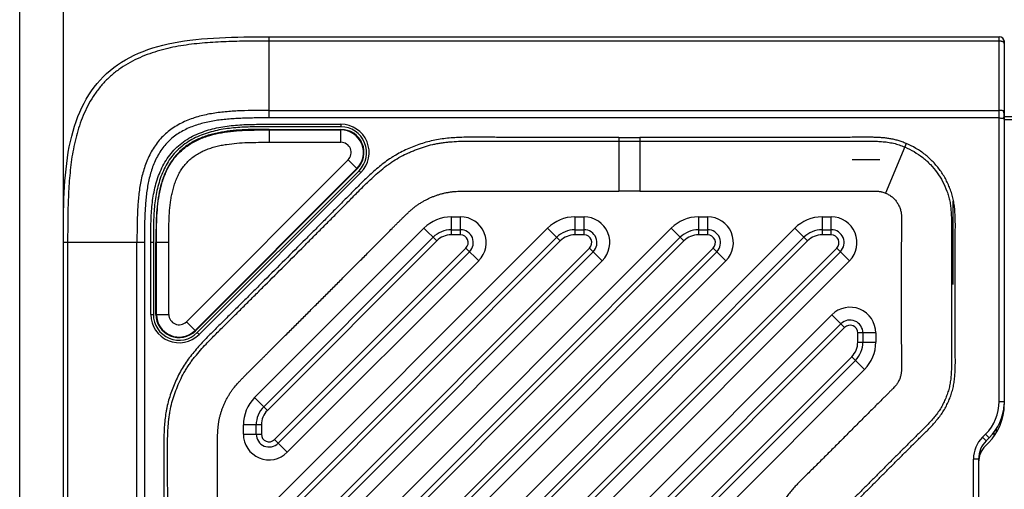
# Model space of a CAD drawing. Header units: millimetres. Extents: x 51 to 387, y 130 to 235.
# Tile 4 of 10: x 159 to 198, y 187 to 206. Entities that reach past the tile are written whole.
import ezdxf
from ezdxf.enums import TextEntityAlignment as Align

# ---------------------------------------------------------------- set-up
doc = ezdxf.new("R2010")
doc.units = ezdxf.units.MM
doc.header["$LTSCALE"] = 23.1
doc.layers.get('0').update_dxf_attribs({"linetype": 'CONTINUOUS'})
doc.layers.add('20_ALL_FEATURES', color=7, linetype='CONTINUOUS')
doc.layers.add('51__DRAFT_DIMS', color=7, linetype='CONTINUOUS')
doc.styles.get("Standard").update_dxf_attribs({"font": 'simfang.ttf'})
doc.dimstyles.new('DIMSTYLE_4', dxfattribs={"dimtxt": 3, "dimasz": 3, "dimexe": 2.5, "dimexo": 0.5, "dimgap": 0.75, "dimtad": 1, "dimdsep": 46, "dimtxsty": 'STANDARD', "dimblk": '_FILLED', "dimblk1": '_FILLED', "dimblk2": '_FILLED', "dimcen": 0.09, "dimclrt": 3, "dimazin": 2, "dimtp": 0.3, "dimtm": 0.3, "dimtfac": 1, "dimtofl": 0, "dimtmove": 0, "dimatfit": 3, "dimldrblk": '_FILLED', "dimfxl": 1, "dimtolj": 1, "dimarcsym": 0})

# ---------------------------------------------------------------- blocks, each defined once
blk = doc.blocks.new('_FILLED')
at = {"color": 0, "linetype": 'ByBlock'}
blk.add_solid([(0, 0), (-1, 0.167), (-1, -0.167)], dxfattribs=at)
blk = doc.blocks.new('*D4')
at = {"layer": '51__DRAFT_DIMS', "color": 4}
for p, q in [((159.455, 184.008), (159.455, 229.159)), ((275.355, 203.483), (275.355, 229.159)), ((159.455, 226.659), (217.405, 226.659)), ((275.355, 226.659), (217.405, 226.659))]:
    blk.add_line(p, q, dxfattribs=at)
at = {"layer": '51__DRAFT_DIMS', "color": 4, "xscale": 3, "yscale": 3, "zscale": 3, "rotation": 180}
blk.add_blockref('_FILLED', (159.455, 226.659), dxfattribs=at)
at = {"layer": '51__DRAFT_DIMS', "color": 4, "xscale": 3, "yscale": 3, "zscale": 3}
blk.add_blockref('_FILLED', (275.355, 226.659), dxfattribs=at)
at = {"layer": '51__DRAFT_DIMS', "color": 3}
blk.add_text('115.9', height=3, dxfattribs=at).set_placement((217.405, 227.409), align=Align.CENTER)
blk = doc.blocks.new('*D5')
at = {"layer": '51__DRAFT_DIMS', "color": 4}
for p, q in [((161.155, 197.371), (161.155, 218.259)), ((275.355, 203.483), (275.355, 218.259)), ((161.155, 215.759), (218.255, 215.759)), ((275.355, 215.759), (218.255, 215.759))]:
    blk.add_line(p, q, dxfattribs=at)
at = {"layer": '51__DRAFT_DIMS', "color": 4, "xscale": 3, "yscale": 3, "zscale": 3, "rotation": 180}
blk.add_blockref('_FILLED', (161.155, 215.759), dxfattribs=at)
at = {"layer": '51__DRAFT_DIMS', "color": 4, "xscale": 3, "yscale": 3, "zscale": 3}
blk.add_blockref('_FILLED', (275.355, 215.759), dxfattribs=at)
at = {"layer": '51__DRAFT_DIMS', "color": 3}
blk.add_text('114.2', height=3, dxfattribs=at).set_placement((218.255, 216.509), align=Align.CENTER)

msp = doc.modelspace()

# ---------------------------------------------------------------- linework, layer by layer
at = {"layer": '20_ALL_FEATURES', "color": 4}
for p, q in [((169.155, 201.716), (169.155, 204.871)), ((197.555, 204.705), (169.155, 204.705)), ((197.555, 190.699), (197.555, 204.871)), ((169.155, 202.008), (197.555, 202.008)), ((197.555, 201.716), (169.155, 201.716)), ((171.949, 201.471), (171.949, 201.371)), ((197.755, 201.778), (200.419, 201.778)), ((200.419, 201.643), (197.755, 201.643)), ((169.155, 201.271), (169.155, 200.771)), ((171.949, 200.771), (171.949, 201.271)), ((182.755, 200.961), (182.755, 198.871)), ((182.755, 200.961), (183.577, 200.96)), ((182.755, 200.813), (183.577, 200.812)), ((183.577, 200.96), (183.577, 198.871)), ((193.936, 200.725), (193.88, 200.588)), ((193.88, 200.588), (193.139, 198.794)), ((172.586, 199.735), (172.232, 200.088)), ((166.433, 193.298), (172.726, 199.593)), ((172.726, 199.593), (172.656, 199.664)), ((183.577, 198.871), (182.755, 198.871)), ((176.243, 197.871), (176.243, 197.171)), ((176.243, 197.871), (176.601, 197.871)), ((176.601, 197.171), (176.601, 197.871)), ((181.051, 197.871), (181.051, 197.171)), ((181.051, 197.871), (181.409, 197.871)), ((181.409, 197.171), (181.409, 197.871)), ((185.859, 197.871), (185.859, 197.171)), ((185.859, 197.871), (186.218, 197.871)), ((186.218, 197.171), (186.218, 197.871)), ((190.667, 197.871), (190.667, 197.171)), ((190.667, 197.871), (191.026, 197.871)), ((191.026, 197.171), (191.026, 197.871)), ((175.182, 197.431), (168.595, 190.843)), ((179.99, 197.431), (168.595, 186.035)), ((184.798, 197.431), (168.595, 181.226)), ((189.606, 197.431), (168.595, 176.417)), ((175.677, 196.936), (175.182, 197.431)), ((180.485, 196.936), (179.99, 197.431)), ((185.293, 196.936), (184.798, 197.431)), ((190.101, 196.936), (189.606, 197.431)), ((164.31, 196.871), (161.155, 196.871)), ((161.321, 196.871), (161.321, 164.132)), ((164.018, 165.248), (164.018, 196.871)), ((164.31, 196.871), (164.31, 165.248)), ((164.555, 194.076), (164.555, 196.871)), ((164.655, 196.871), (164.555, 196.871)), ((165.255, 196.87), (164.755, 196.87)), ((169.09, 190.348), (175.677, 196.936)), ((169.09, 185.54), (180.485, 196.936)), ((169.09, 180.731), (185.293, 196.936)), ((169.09, 175.922), (190.101, 196.936)), ((176.601, 197.171), (176.243, 197.171)), ((181.409, 197.171), (181.051, 197.171)), ((186.218, 197.171), (185.859, 197.171)), ((191.026, 197.171), (190.667, 197.171)), ((176.814, 196.658), (169.368, 189.212)), ((181.622, 196.658), (169.368, 184.403)), ((186.43, 196.658), (169.368, 179.595)), ((191.238, 196.658), (169.368, 174.786)), ((177.309, 196.163), (176.814, 196.658)), ((182.117, 196.163), (181.622, 196.658)), ((186.925, 196.163), (186.43, 196.658)), ((191.733, 196.163), (191.238, 196.658)), ((169.863, 188.717), (177.309, 196.163)), ((169.863, 183.908), (182.117, 196.163)), ((169.863, 179.1), (186.925, 196.163)), ((169.863, 174.291), (191.733, 196.163)), ((164.555, 194.076), (164.655, 194.076)), ((164.755, 194.077), (165.255, 194.078)), ((191.048, 194.065), (168.595, 171.609)), ((191.543, 193.57), (191.048, 194.065)), ((166.292, 193.441), (165.938, 193.795)), ((169.09, 171.114), (191.543, 193.57)), ((166.363, 193.369), (166.433, 193.298)), ((192.055, 192.999), (192.055, 193.358)), ((192.755, 193.358), (192.055, 193.358)), ((192.755, 193.358), (192.755, 192.999)), ((192.055, 192.999), (192.755, 192.999)), ((191.821, 192.433), (169.368, 169.977)), ((192.316, 191.938), (191.821, 192.433)), ((169.863, 169.483), (192.316, 191.938)), ((168.595, 190.843), (169.09, 190.348)), ((197.555, 190.699), (197.755, 190.699)), ((168.155, 189.424), (168.155, 189.782)), ((168.855, 189.782), (168.155, 189.782)), ((168.855, 189.782), (168.855, 189.424)), ((197.455, 189.491), (197.455, 189.646)), ((168.155, 189.424), (168.855, 189.424)), ((169.368, 189.212), (169.863, 188.717)), ((197.028, 189.426), (196.907, 189.305)), ((196.907, 189.305), (197.048, 189.163)), ((197.17, 189.285), (197.028, 189.426)), ((196.555, 164.285), (196.555, 188.456)), ((196.755, 188.456), (196.555, 188.456))]:
    msp.add_line(p, q, dxfattribs=at)
at = {"layer": '20_ALL_FEATURES', "color": 7}
for p, q in [((169.155, 204.871), (197.555, 204.871)), ((197.755, 204.724), (197.755, 190.573)), ((169.155, 201.271), (171.949, 201.271)), ((169.155, 201.25), (171.949, 201.25)), ((169.155, 200.771), (171.949, 200.771)), ((172.232, 200.088), (165.938, 193.795)), ((191.835, 200.101), (192.918, 200.101)), ((172.571, 199.75), (166.277, 193.456)), ((166.292, 193.441), (172.586, 199.735)), ((166.363, 193.369), (172.656, 199.664)), ((195.755, 198.486), (195.755, 195.242)), ((176.243, 197.371), (176.601, 197.371)), ((181.051, 197.371), (181.409, 197.371)), ((185.859, 197.371), (186.218, 197.371)), ((190.667, 197.371), (191.026, 197.371)), ((161.155, 162.209), (161.155, 196.871)), ((164.655, 196.871), (164.655, 194.076)), ((164.755, 194.077), (164.755, 196.87)), ((164.777, 194.077), (164.776, 196.87)), ((165.255, 194.078), (165.255, 196.87)), ((168.948, 190.49), (175.536, 197.078)), ((168.948, 185.681), (180.344, 197.078)), ((168.948, 180.872), (185.152, 197.078)), ((168.948, 176.064), (189.96, 197.078)), ((176.955, 196.517), (169.509, 189.07)), ((181.763, 196.517), (169.509, 184.262)), ((186.571, 196.517), (169.509, 179.453)), ((191.379, 196.517), (169.509, 174.645)), ((168.948, 171.255), (191.402, 193.711)), ((192.255, 193.358), (192.255, 192.999)), ((191.963, 192.292), (169.509, 169.836)), ((168.655, 189.424), (168.655, 189.782)), ((197.17, 189.285), (197.048, 189.163)), ((197.355, 189.34), (197.355, 189.499)), ((197.019, 188.967), (197.14, 189.088)), ((196.755, 188.456), (196.755, 164.159))]:
    msp.add_line(p, q, dxfattribs=at)
for centre, radius, start, end in [((197.555, 204.671), 0.2, 0, 90), ((171.949, 200.371), 1, 315.0071, 90), ((171.949, 200.371), 0.9, 315.018, 89.9891), ((171.949, 200.371), 0.879, 315, 90.0071), ((171.949, 200.371), 0.4, 315.0031, 90.004), ((176.243, 196.371), 1, 90, 135.0028), ((176.601, 196.871), 0.5, 315.0028, 90), ((181.051, 196.371), 1, 90, 135.0028), ((181.409, 196.871), 0.5, 315.0028, 90), ((185.859, 196.371), 1, 90, 135.0028), ((186.218, 196.871), 0.5, 315.0028, 90), ((190.667, 196.371), 1, 90, 135.0028), ((191.026, 196.871), 0.5, 315.0029, 90), ((165.655, 194.076), 1, 180, 315.0071), ((165.655, 194.078), 0.9, 180.0251, 314.982), ((165.655, 194.078), 0.879, 180.0071, 315), ((165.655, 194.078), 0.4, 180.0099, 314.9972), ((191.755, 193.358), 0.5, 0, 135.0028), ((191.255, 192.999), 1, 315.0028, 360), ((169.655, 189.782), 1, 135.0028, 180), ((195.655, 190.573), 2.1, 315, 360), ((195.755, 190.699), 2, 315, 356.6667), ((169.155, 189.424), 0.5, 180, 315.0028), ((197.755, 188.456), 1, 135, 180), ((197.655, 188.33), 0.9, 135, 180)]:
    msp.add_arc(centre, radius, start, end, dxfattribs=at)
at = {"layer": '20_ALL_FEATURES', "color": 4}
for centre, radius, start, end in [((196.043, 201.834), 1.703, 358.3642, 4.903), ((171.949, 200.371), 1.1, 315.0071, 90), ((195.996, 201.835), 1.75, 355.1552, 358.3623), ((176.243, 196.371), 1.5, 90, 135.0028), ((176.601, 196.871), 1, 315.0028, 90), ((181.051, 196.371), 1.5, 90, 135.0028), ((181.409, 196.871), 1, 315.0028, 90), ((185.859, 196.371), 1.5, 90, 135.0028), ((186.218, 196.871), 1, 315.0028, 90), ((190.667, 196.371), 1.5, 90, 135.0028), ((191.026, 196.871), 1, 315.0028, 90), ((176.243, 196.371), 0.8, 90, 135.0028), ((176.601, 196.871), 0.3, 315.0028, 90), ((181.051, 196.371), 0.8, 90, 135.0028), ((181.409, 196.871), 0.3, 315.0028, 90), ((185.859, 196.371), 0.8, 90, 135.0028), ((186.218, 196.871), 0.3, 315.0028, 90), ((190.667, 196.371), 0.8, 90, 135.0028), ((191.026, 196.871), 0.3, 315.0028, 90), ((191.755, 193.358), 1, 0, 135.0028), ((165.655, 194.076), 1.1, 180, 315.0071), ((191.755, 193.358), 0.3, 0, 135.0028), ((191.255, 192.999), 0.8, 315.0028, 360), ((191.255, 192.999), 1.5, 315.0028, 360), ((169.655, 189.782), 1.5, 135.0028, 180), ((195.755, 190.699), 1.8, 315, 360), ((169.655, 189.782), 0.8, 135.0028, 180), ((169.155, 189.424), 1, 180, 315.0028), ((169.155, 189.424), 0.3, 180, 315.0028), ((197.755, 188.456), 1.2, 135, 180)]:
    msp.add_arc(centre, radius, start, end, dxfattribs=at)
at = {"layer": '20_ALL_FEATURES', "color": 7}
for points, knots in [([(161.155, 196.871), (161.155, 198.177), (161.181, 200.775), (162.45, 203.575), (165.251, 204.845), (167.849, 204.871), (169.155, 204.871)], [0, 0, 0, 0, 0.25, 0.5, 0.75, 1, 1, 1, 1]), ([(171.949, 201.371), (171.73, 201.371), (171.293, 201.371), (170.637, 201.371), (169.982, 201.37), (169.436, 201.37), (168.999, 201.371), (168.562, 201.37), (168.019, 201.356), (167.48, 201.302), (167.057, 201.219), (166.642, 201.104), (166.244, 200.939), (165.881, 200.713), (165.632, 200.512), (165.413, 200.279), (165.227, 200.018), (165.073, 199.736), (164.905, 199.341), (164.763, 198.82), (164.681, 198.176), (164.655, 197.525), (164.655, 197.089), (164.655, 196.871)], [0, 0, 0, 0, 0.0625, 0.125, 0.1875, 0.25, 0.28125, 0.3125, 0.375, 0.4375, 0.46875, 0.5, 0.5625, 0.59375, 0.625, 0.65625, 0.6875, 0.71875, 0.75, 0.8125, 0.875, 0.9375, 1, 1, 1, 1]), ([(169.155, 201.271), (169, 201.271), (168.69, 201.271), (168.225, 201.261), (167.761, 201.231), (167.299, 201.17), (166.845, 201.068), (166.406, 200.91), (165.997, 200.685), (165.636, 200.389), (165.34, 200.028), (165.115, 199.619), (164.958, 199.18), (164.855, 198.726), (164.795, 198.264), (164.765, 197.8), (164.755, 197.335), (164.755, 197.025), (164.755, 196.87)], [0, 0, 0, 0, 0.062527, 0.125054, 0.187579, 0.250098, 0.312605, 0.375092, 0.437554, 0.5, 0.562446, 0.624908, 0.687395, 0.749902, 0.812421, 0.874946, 0.937473, 1, 1, 1, 1]), ([(164.776, 196.87), (164.776, 197.025), (164.776, 197.333), (164.786, 197.796), (164.816, 198.258), (164.875, 198.718), (164.977, 199.17), (165.133, 199.607), (165.356, 200.014), (165.651, 200.374), (166.011, 200.669), (166.418, 200.892), (166.855, 201.049), (167.307, 201.15), (167.767, 201.21), (168.229, 201.24), (168.692, 201.25), (169, 201.25), (169.155, 201.25)], [0, 0, 0, 0, 0.062528, 0.125055, 0.18758, 0.250099, 0.312606, 0.375093, 0.437556, 0.500001, 0.562446, 0.624909, 0.687396, 0.749903, 0.812422, 0.874945, 0.937472, 1, 1, 1, 1]), ([(165.255, 196.87), (165.255, 197.009), (165.255, 197.286), (165.262, 197.702), (165.285, 198.117), (165.323, 198.462), (165.371, 198.735), (165.418, 198.938), (165.475, 199.138), (165.547, 199.333), (165.634, 199.522), (165.737, 199.703), (165.859, 199.872), (165.998, 200.027), (166.153, 200.167), (166.322, 200.288), (166.503, 200.391), (166.692, 200.478), (166.887, 200.55), (167.087, 200.608), (167.29, 200.654), (167.563, 200.702), (167.908, 200.741), (168.323, 200.763), (168.739, 200.771), (169.016, 200.771), (169.155, 200.771)], [0, 0, 0, 0, 0.062505, 0.125009, 0.18751, 0.250007, 0.28126, 0.312512, 0.343764, 0.375015, 0.406265, 0.437512, 0.468757, 0.500002, 0.531246, 0.562491, 0.593738, 0.624988, 0.656239, 0.687491, 0.718743, 0.749996, 0.812492, 0.874992, 0.937495, 1, 1, 1, 1])]:
    msp.add_open_spline(points, degree=3, knots=knots, dxfattribs=at)
at = {"layer": '20_ALL_FEATURES', "color": 4}
for points, knots in [([(169.155, 204.705), (168.877, 204.705), (168.46, 204.704), (167.904, 204.695), (167.488, 204.683), (167.071, 204.663), (166.516, 204.625), (165.825, 204.548), (165.142, 204.411), (164.609, 204.252), (164.218, 204.105), (163.84, 203.929), (163.478, 203.72), (163.139, 203.477), (162.827, 203.199), (162.549, 202.887), (162.305, 202.548), (162.097, 202.186), (161.92, 201.808), (161.774, 201.417), (161.615, 200.884), (161.478, 200.201), (161.386, 199.372), (161.339, 198.539), (161.322, 197.705), (161.321, 197.149), (161.321, 196.871)], [0, 0, 0, 0, 0.062506, 0.093759, 0.125013, 0.156266, 0.18752, 0.250019, 0.312506, 0.343759, 0.375013, 0.406264, 0.437517, 0.468765, 0.500011, 0.531256, 0.562503, 0.59375, 0.625, 0.656251, 0.687503, 0.749987, 0.812485, 0.874988, 0.937494, 1, 1, 1, 1]), ([(197.755, 204.615), (197.755, 204.621), (197.752, 204.634), (197.74, 204.651), (197.721, 204.666), (197.696, 204.68), (197.666, 204.691), (197.619, 204.702), (197.581, 204.705), (197.555, 204.705)], [0, 0, 0, 0, 0.075956, 0.162137, 0.264567, 0.384972, 0.522209, 0.673341, 1, 1, 1, 1]), ([(169.155, 202.008), (168.974, 202.008), (168.61, 202.008), (168.064, 201.996), (167.519, 201.965), (167.067, 201.912), (166.709, 201.846), (166.444, 201.782), (166.183, 201.702), (165.928, 201.603), (165.682, 201.486), (165.446, 201.348), (165.225, 201.187), (165.022, 201.004), (164.839, 200.801), (164.678, 200.58), (164.54, 200.344), (164.423, 200.098), (164.324, 199.843), (164.244, 199.582), (164.18, 199.317), (164.114, 198.959), (164.061, 198.507), (164.03, 197.962), (164.018, 197.416), (164.018, 197.052), (164.018, 196.871)], [0, 0, 0, 0, 0.062501, 0.125003, 0.187502, 0.25, 0.281254, 0.312509, 0.343761, 0.375013, 0.406265, 0.437514, 0.468762, 0.500009, 0.531254, 0.5625, 0.593748, 0.624997, 0.656247, 0.687499, 0.718751, 0.750004, 0.812499, 0.874998, 0.937499, 1, 1, 1, 1]), ([(197.74, 201.98), (197.735, 201.982), (197.725, 201.986), (197.701, 201.994), (197.663, 202.002), (197.612, 202.007), (197.575, 202.008), (197.555, 202.008)], [0, 0, 0, 0, 0.078791, 0.174541, 0.410717, 0.6931, 1, 1, 1, 1]), ([(197.755, 201.961), (197.755, 201.965), (197.752, 201.97), (197.746, 201.975), (197.742, 201.978), (197.74, 201.98)], [0, 0, 0, 0, 0.402911, 0.672232, 1, 1, 1, 1]), ([(169.155, 201.716), (168.983, 201.718), (168.725, 201.719), (168.38, 201.712), (168.122, 201.703), (167.864, 201.691), (167.606, 201.674), (167.348, 201.65), (167.092, 201.617), (166.837, 201.573), (166.585, 201.516), (166.336, 201.444), (166.094, 201.355), (165.858, 201.247), (165.633, 201.119), (165.422, 200.969), (165.229, 200.797), (165.057, 200.604), (164.907, 200.393), (164.779, 200.167), (164.671, 199.932), (164.582, 199.689), (164.51, 199.441), (164.453, 199.189), (164.409, 198.934), (164.376, 198.678), (164.352, 198.42), (164.335, 198.162), (164.323, 197.904), (164.314, 197.646), (164.307, 197.301), (164.308, 197.043), (164.31, 196.871)], [0, 0, 0, 0, 0.0625, 0.09375, 0.125, 0.156251, 0.187502, 0.218754, 0.250006, 0.281259, 0.312515, 0.343768, 0.375021, 0.406271, 0.437518, 0.468765, 0.500009, 0.531253, 0.562497, 0.593743, 0.624991, 0.656241, 0.687492, 0.718744, 0.749996, 0.781247, 0.812499, 0.843749, 0.875, 0.906251, 0.9375, 1, 1, 1, 1]), ([(164.555, 196.871), (164.555, 197.089), (164.555, 197.418), (164.568, 197.855), (164.596, 198.294), (164.665, 198.84), (164.811, 199.373), (164.983, 199.78), (165.143, 200.071), (165.336, 200.342), (165.564, 200.585), (165.823, 200.795), (166.105, 200.97), (166.404, 201.114), (166.715, 201.228), (167.034, 201.316), (167.358, 201.38), (167.685, 201.423), (168.013, 201.45), (168.342, 201.464), (168.67, 201.47), (168.999, 201.471), (169.326, 201.47), (169.654, 201.47), (170.091, 201.47), (170.637, 201.471), (171.293, 201.471), (171.73, 201.471), (171.949, 201.471)], [0, 0, 0, 0, 0.06225, 0.093428, 0.124641, 0.187164, 0.249809, 0.281212, 0.312671, 0.344184, 0.375724, 0.40726, 0.438729, 0.470147, 0.501522, 0.532864, 0.564175, 0.595447, 0.626678, 0.657871, 0.689031, 0.720153, 0.751254, 0.782346, 0.813437, 0.875625, 0.937813, 1, 1, 1, 1]), ([(197.555, 201.716), (197.575, 201.716), (197.612, 201.715), (197.663, 201.71), (197.701, 201.702), (197.725, 201.694), (197.735, 201.69), (197.74, 201.688)], [0, 0, 0, 0, 0.3069, 0.589283, 0.825459, 0.921209, 1, 1, 1, 1]), ([(197.74, 201.688), (197.742, 201.686), (197.747, 201.683), (197.753, 201.677), (197.755, 201.672), (197.755, 201.669)], [0, 0, 0, 0, 0.322785, 0.703205, 1, 1, 1, 1]), ([(182.755, 200.961), (182.377, 200.961), (181.81, 200.961), (181.054, 200.96), (180.487, 200.959), (179.92, 200.959), (179.353, 200.959), (178.786, 200.959), (178.313, 200.961), (177.935, 200.963), (177.652, 200.965), (177.368, 200.967), (177.085, 200.968), (176.801, 200.966), (176.518, 200.957), (176.235, 200.94), (175.953, 200.912), (175.672, 200.87), (175.302, 200.79), (174.941, 200.674), (174.591, 200.531), (174.334, 200.411), (174.126, 200.299), (173.964, 200.202), (173.805, 200.099), (173.613, 199.961), (173.319, 199.724), (173.038, 199.47), (172.767, 199.207), (172.566, 199.006), (172.367, 198.805), (172.101, 198.536), (171.768, 198.201), (171.369, 197.798), (170.969, 197.396), (170.435, 196.86), (169.767, 196.192), (169.099, 195.524), (168.563, 194.99), (168.161, 194.59), (167.759, 194.191), (167.423, 193.858), (167.154, 193.592), (166.953, 193.392), (166.753, 193.191), (166.557, 192.986), (166.367, 192.776), (166.183, 192.56), (166.009, 192.336), (165.848, 192.103), (165.703, 191.858), (165.574, 191.606), (165.458, 191.347), (165.355, 191.082), (165.266, 190.813), (165.206, 190.584), (165.167, 190.399), (165.134, 190.213), (165.104, 189.979), (165.08, 189.696), (165.061, 189.318), (165.055, 188.846), (165.06, 188.279), (165.062, 187.712), (165.064, 187.145), (165.066, 186.578), (165.067, 186.011), (165.067, 185.255), (165.067, 184.309), (165.067, 183.175), (165.066, 182.041), (165.065, 180.907), (165.065, 179.773), (165.065, 178.261), (165.065, 177.127), (165.065, 176.371)], [0, 0, 0, 0, 0.03125, 0.046874, 0.062499, 0.078124, 0.093749, 0.109374, 0.124999, 0.132811, 0.140623, 0.148436, 0.156248, 0.164061, 0.171874, 0.179687, 0.1875, 0.195313, 0.203126, 0.218745, 0.226558, 0.234371, 0.242185, 0.246092, 0.249998, 0.257811, 0.265624, 0.281248, 0.289061, 0.296873, 0.304686, 0.312498, 0.328123, 0.343748, 0.359372, 0.374997, 0.406247, 0.437496, 0.453121, 0.468746, 0.484371, 0.499996, 0.507808, 0.515621, 0.523433, 0.531246, 0.539059, 0.546872, 0.554685, 0.562499, 0.570312, 0.578125, 0.585938, 0.593751, 0.601564, 0.609377, 0.613284, 0.617191, 0.625004, 0.632817, 0.640629, 0.656254, 0.671879, 0.687504, 0.703128, 0.718753, 0.734378, 0.750003, 0.781253, 0.812502, 0.843752, 0.875001, 0.906251, 0.937501, 1, 1, 1, 1]), ([(165.213, 176.371), (165.213, 177.09), (165.213, 178.171), (165.213, 179.611), (165.213, 180.693), (165.214, 181.776), (165.214, 182.859), (165.215, 183.941), (165.216, 185.022), (165.215, 185.92), (165.214, 186.637), (165.212, 187.173), (165.211, 187.618), (165.209, 187.973), (165.208, 188.239), (165.206, 188.504), (165.205, 188.772), (165.205, 189.049), (165.211, 189.343), (165.225, 189.658), (165.248, 189.932), (165.276, 190.156), (165.312, 190.379), (165.373, 190.652), (165.472, 190.971), (165.591, 191.282), (165.727, 191.586), (165.858, 191.832), (165.974, 192.022), (166.068, 192.162), (166.168, 192.3), (166.307, 192.478), (166.485, 192.687), (166.697, 192.919), (166.9, 193.13), (167.094, 193.324), (167.284, 193.512), (167.473, 193.699), (167.661, 193.886), (167.914, 194.136), (168.231, 194.451), (168.611, 194.829), (169.121, 195.337), (169.758, 195.973), (170.395, 196.61), (170.903, 197.12), (171.283, 197.502), (171.661, 197.882), (171.975, 198.199), (172.225, 198.451), (172.412, 198.64), (172.598, 198.829), (172.788, 199.02), (172.99, 199.218), (173.21, 199.425), (173.451, 199.64), (173.669, 199.816), (173.851, 199.95), (174.037, 200.076), (174.278, 200.217), (174.527, 200.339), (174.731, 200.428), (174.937, 200.511), (175.199, 200.603), (175.468, 200.675), (175.688, 200.721), (175.855, 200.748), (176.025, 200.77), (176.247, 200.792), (176.515, 200.809), (176.819, 200.818), (177.102, 200.821), (177.371, 200.819), (177.636, 200.817), (177.9, 200.815), (178.165, 200.814), (178.521, 200.812), (178.968, 200.811), (179.687, 200.81), (180.589, 200.811), (181.672, 200.813), (182.395, 200.813), (182.755, 200.813)], [0, 0, 0, 0, 0.059895, 0.089867, 0.119862, 0.149885, 0.179932, 0.209968, 0.239948, 0.26983, 0.284721, 0.299571, 0.314375, 0.321758, 0.329128, 0.336483, 0.343844, 0.351412, 0.359488, 0.368304, 0.377638, 0.382377, 0.387101, 0.396405, 0.405633, 0.414874, 0.424114, 0.433341, 0.437976, 0.442656, 0.447385, 0.452125, 0.461444, 0.470219, 0.478246, 0.485778, 0.493119, 0.500466, 0.507836, 0.515227, 0.530062, 0.544959, 0.559903, 0.589877, 0.619872, 0.634843, 0.649777, 0.664661, 0.67948, 0.686861, 0.694221, 0.701558, 0.70895, 0.716674, 0.725036, 0.734115, 0.74355, 0.748282, 0.752966, 0.762216, 0.771449, 0.776071, 0.780693, 0.789925, 0.799166, 0.803839, 0.808565, 0.813309, 0.818025, 0.827164, 0.835597, 0.843341, 0.850712, 0.858009, 0.865339, 0.872699, 0.880088, 0.89494, 0.909872, 0.939893, 0.969977, 1, 1, 1, 1]), ([(193.936, 200.725), (193.886, 200.746), (193.783, 200.785), (193.627, 200.837), (193.468, 200.88), (193.306, 200.912), (193.143, 200.934), (192.979, 200.949), (192.816, 200.958), (192.653, 200.964), (192.49, 200.966), (192.327, 200.966), (192.165, 200.965), (191.949, 200.964), (191.679, 200.962), (191.355, 200.961), (191.031, 200.961), (190.599, 200.96), (190.059, 200.959), (189.411, 200.959), (188.762, 200.96), (188.114, 200.96), (187.466, 200.961), (186.818, 200.961), (185.954, 200.961), (184.873, 200.96), (184.009, 200.96), (183.577, 200.96)], [0, 0, 0, 0, 0.015806, 0.031656, 0.047542, 0.063438, 0.079271, 0.095044, 0.110775, 0.126477, 0.142173, 0.157813, 0.173404, 0.188999, 0.220188, 0.251377, 0.282567, 0.313757, 0.376138, 0.438522, 0.500906, 0.563293, 0.62568, 0.688068, 0.750455, 0.875229, 1, 1, 1, 1]), ([(183.577, 200.812), (183.991, 200.812), (184.82, 200.812), (186.065, 200.813), (187.104, 200.813), (187.936, 200.812), (188.562, 200.812), (189.186, 200.811), (189.809, 200.811), (190.43, 200.812), (191.047, 200.812), (191.558, 200.814), (191.965, 200.815), (192.218, 200.817), (192.422, 200.818), (192.588, 200.818), (192.776, 200.812), (192.949, 200.803), (193.1, 200.789), (193.217, 200.775), (193.334, 200.756), (193.485, 200.724), (193.668, 200.671), (193.81, 200.617), (193.88, 200.588)], [0, 0, 0, 0, 0.120328, 0.240768, 0.361452, 0.421924, 0.48245, 0.542932, 0.603269, 0.663363, 0.723112, 0.782417, 0.811871, 0.841177, 0.855817, 0.871315, 0.889201, 0.910348, 0.921697, 0.933226, 0.944695, 0.955933, 0.977964, 1, 1, 1, 1]), ([(190.845, 176.371), (190.845, 176.652), (190.845, 177.214), (190.845, 178.057), (190.845, 178.9), (190.845, 179.743), (190.845, 180.587), (190.846, 181.289), (190.846, 181.851), (190.846, 182.273), (190.845, 182.695), (190.845, 183.116), (190.845, 183.538), (190.845, 183.889), (190.844, 184.17), (190.844, 184.381), (190.844, 184.592), (190.844, 184.803), (190.843, 184.978), (190.843, 185.101), (190.844, 185.171), (190.844, 185.224), (190.845, 185.276), (190.846, 185.327), (190.849, 185.377), (190.855, 185.427), (190.865, 185.475), (190.881, 185.54), (190.901, 185.604), (190.927, 185.665), (190.95, 185.709), (190.975, 185.753), (191.001, 185.795), (191.03, 185.836), (191.062, 185.874), (191.096, 185.912), (191.131, 185.949), (191.168, 185.986), (191.217, 186.036), (191.279, 186.098), (191.354, 186.172), (191.453, 186.271), (191.578, 186.395), (191.727, 186.544), (191.876, 186.693), (192.025, 186.842), (192.175, 186.991), (192.373, 187.19), (192.622, 187.438), (192.92, 187.737), (193.218, 188.035), (193.516, 188.333), (193.814, 188.631), (194.063, 188.878), (194.263, 189.076), (194.412, 189.225), (194.562, 189.373), (194.713, 189.521), (194.862, 189.672), (195.006, 189.827), (195.146, 189.988), (195.279, 190.156), (195.399, 190.334), (195.503, 190.522), (195.593, 190.716), (195.672, 190.915), (195.738, 191.119), (195.787, 191.328), (195.818, 191.54), (195.837, 191.753), (195.847, 191.965), (195.852, 192.177), (195.85, 192.389), (195.849, 192.6), (195.848, 192.81), (195.848, 193.021), (195.847, 193.232), (195.846, 193.513), (195.845, 193.864), (195.845, 194.286), (195.844, 194.707), (195.844, 195.129), (195.845, 195.551), (195.845, 195.972), (195.846, 196.394), (195.848, 196.745), (195.849, 197.026), (195.849, 197.237), (195.851, 197.448), (195.851, 197.659), (195.846, 197.871), (195.835, 198.084), (195.815, 198.296), (195.782, 198.508), (195.731, 198.717), (195.664, 198.92), (195.583, 199.119), (195.459, 199.376), (195.272, 199.681), (194.997, 200.011), (194.68, 200.3), (194.325, 200.543), (194.068, 200.671), (193.936, 200.725)], [0, 0, 0, 0, 0.031188, 0.062376, 0.093564, 0.124751, 0.155939, 0.187127, 0.202721, 0.218316, 0.23391, 0.249504, 0.265099, 0.280693, 0.28849, 0.296288, 0.304085, 0.311882, 0.319678, 0.323569, 0.325511, 0.327449, 0.32938, 0.33129, 0.333153, 0.334965, 0.336795, 0.338664, 0.342357, 0.344173, 0.346018, 0.347885, 0.349746, 0.351559, 0.353386, 0.355269, 0.357189, 0.359122, 0.361062, 0.364951, 0.368847, 0.372746, 0.380544, 0.388342, 0.396139, 0.403937, 0.411735, 0.419532, 0.435127, 0.45072, 0.466314, 0.481907, 0.497499, 0.51309, 0.520886, 0.528681, 0.536476, 0.544278, 0.55212, 0.559972, 0.567844, 0.575747, 0.583691, 0.591631, 0.599544, 0.607447, 0.615376, 0.623322, 0.631246, 0.639129, 0.646986, 0.654834, 0.662654, 0.670449, 0.678246, 0.686042, 0.693838, 0.701634, 0.717227, 0.732819, 0.748412, 0.764004, 0.779597, 0.795189, 0.810782, 0.826374, 0.83417, 0.841966, 0.849763, 0.857587, 0.865436, 0.873294, 0.881182, 0.889112, 0.897055, 0.904978, 0.912894, 0.920809, 0.936643, 0.952481, 0.968316, 0.984154, 1, 1, 1, 1]), ([(193.88, 200.588), (194.006, 200.536), (194.25, 200.415), (194.587, 200.184), (194.89, 199.909), (195.151, 199.594), (195.365, 199.246), (195.503, 198.934), (195.588, 198.676), (195.637, 198.479), (195.668, 198.277), (195.687, 198.072), (195.698, 197.865), (195.703, 197.657), (195.702, 197.448), (195.701, 197.237), (195.7, 197.027), (195.699, 196.746), (195.698, 196.394), (195.697, 195.972), (195.696, 195.551), (195.696, 195.129), (195.696, 194.707), (195.696, 194.286), (195.697, 193.864), (195.698, 193.513), (195.699, 193.231), (195.699, 193.021), (195.7, 192.81), (195.701, 192.599), (195.702, 192.388), (195.704, 192.179), (195.699, 191.971), (195.689, 191.764), (195.671, 191.559), (195.641, 191.357), (195.595, 191.159), (195.532, 190.965), (195.457, 190.775), (195.371, 190.589), (195.273, 190.411), (195.158, 190.243), (195.032, 190.082), (194.896, 189.926), (194.755, 189.774), (194.608, 189.626), (194.458, 189.478), (194.308, 189.33), (194.158, 189.182), (193.959, 188.984), (193.71, 188.736), (193.411, 188.438), (193.113, 188.14), (192.815, 187.841), (192.517, 187.543), (192.269, 187.295), (192.07, 187.096), (191.921, 186.947), (191.772, 186.798), (191.622, 186.649), (191.473, 186.5), (191.349, 186.376), (191.249, 186.277), (191.174, 186.203), (191.112, 186.14), (191.062, 186.09), (191.025, 186.052), (190.987, 186.012), (190.949, 185.97), (190.912, 185.926), (190.878, 185.878), (190.848, 185.829), (190.819, 185.779), (190.793, 185.727), (190.762, 185.656), (190.739, 185.582), (190.72, 185.507), (190.709, 185.45), (190.702, 185.392), (190.699, 185.335), (190.697, 185.28), (190.695, 185.173), (190.695, 185.014), (190.695, 184.803), (190.696, 184.592), (190.696, 184.381), (190.696, 184.17), (190.697, 183.889), (190.697, 183.538), (190.697, 183.116), (190.697, 182.695), (190.697, 182.273), (190.697, 181.851), (190.697, 181.289), (190.697, 180.587), (190.697, 179.743), (190.697, 178.9), (190.697, 178.057), (190.697, 177.214), (190.697, 176.652), (190.697, 176.371)], [0, 0, 0, 0, 0.015168, 0.030344, 0.045523, 0.06069, 0.075859, 0.091056, 0.09864, 0.106183, 0.113752, 0.121412, 0.129134, 0.136876, 0.144668, 0.152518, 0.160367, 0.168217, 0.183915, 0.199614, 0.215312, 0.231011, 0.24671, 0.262408, 0.278107, 0.293806, 0.301655, 0.309505, 0.317354, 0.325203, 0.333054, 0.340856, 0.348598, 0.356325, 0.363994, 0.371578, 0.379112, 0.386683, 0.394313, 0.401921, 0.409472, 0.417013, 0.42464, 0.432334, 0.440069, 0.447824, 0.455662, 0.463514, 0.471365, 0.479216, 0.494917, 0.510616, 0.526314, 0.542011, 0.557707, 0.573401, 0.581248, 0.589095, 0.596941, 0.604788, 0.612633, 0.620479, 0.624402, 0.628332, 0.632275, 0.634255, 0.636249, 0.63827, 0.640358, 0.642546, 0.644757, 0.646886, 0.649004, 0.65116, 0.653366, 0.657671, 0.659787, 0.661969, 0.664181, 0.666305, 0.668344, 0.670343, 0.678242, 0.686093, 0.69394, 0.701787, 0.709634, 0.717482, 0.733176, 0.748871, 0.764566, 0.780261, 0.795956, 0.811651, 0.843043, 0.874434, 0.905826, 0.937217, 0.968609, 1, 1, 1, 1]), ([(167.156, 176.371), (167.156, 176.542), (167.156, 176.8), (167.156, 177.144), (167.156, 177.402), (167.156, 177.66), (167.155, 177.918), (167.155, 178.176), (167.155, 178.434), (167.156, 178.692), (167.156, 178.95), (167.155, 179.207), (167.155, 179.465), (167.155, 179.723), (167.155, 179.981), (167.155, 180.239), (167.155, 180.497), (167.155, 180.755), (167.155, 181.099), (167.155, 181.529), (167.156, 182.044), (167.156, 182.56), (167.156, 182.99), (167.156, 183.334), (167.156, 183.592), (167.156, 183.85), (167.156, 184.108), (167.156, 184.366), (167.157, 184.881), (167.156, 185.397), (167.156, 185.913), (167.156, 186.171), (167.156, 186.429), (167.155, 186.687), (167.155, 186.945), (167.154, 187.203), (167.154, 187.46), (167.153, 187.718), (167.153, 187.933), (167.152, 188.105), (167.152, 188.234), (167.152, 188.363), (167.151, 188.492), (167.151, 188.621), (167.15, 188.75), (167.15, 188.879), (167.15, 189.051), (167.152, 189.223), (167.155, 189.395), (167.16, 189.524), (167.169, 189.652), (167.182, 189.781), (167.201, 189.908), (167.226, 190.035), (167.256, 190.16), (167.293, 190.284), (167.334, 190.406), (167.38, 190.526), (167.432, 190.644), (167.489, 190.76), (167.551, 190.874), (167.606, 190.966), (167.653, 191.038), (167.689, 191.091), (167.726, 191.144), (167.804, 191.247), (167.901, 191.362), (168.018, 191.488), (168.107, 191.581), (168.197, 191.674), (168.287, 191.766), (168.378, 191.857), (168.47, 191.948), (168.546, 192.024), (168.607, 192.085), (168.668, 192.145), (168.744, 192.221), (168.82, 192.297), (168.881, 192.358), (168.942, 192.418), (169.018, 192.494), (169.11, 192.585), (169.231, 192.706), (169.384, 192.858), (169.627, 193.1), (169.932, 193.404), (170.297, 193.768), (170.662, 194.133), (171.027, 194.497), (171.392, 194.862), (171.756, 195.227), (172.121, 195.592), (172.485, 195.957), (172.788, 196.261), (173.031, 196.505), (173.213, 196.688), (173.395, 196.871), (173.577, 197.053), (173.758, 197.237), (173.91, 197.389), (174.031, 197.511), (174.122, 197.602), (174.213, 197.693), (174.305, 197.784), (174.397, 197.874), (174.49, 197.964), (174.584, 198.052), (174.68, 198.139), (174.778, 198.222), (174.88, 198.301), (174.986, 198.374), (175.077, 198.431), (175.152, 198.475), (175.208, 198.506), (175.265, 198.537), (175.323, 198.565), (175.381, 198.593), (175.439, 198.62), (175.499, 198.645), (175.559, 198.669), (175.619, 198.691), (175.68, 198.712), (175.741, 198.733), (175.803, 198.751), (175.865, 198.769), (175.948, 198.79), (176.053, 198.813), (176.18, 198.836), (176.308, 198.852), (176.437, 198.862), (176.566, 198.868), (176.695, 198.873), (176.824, 198.874), (176.953, 198.875), (177.082, 198.875), (177.21, 198.875), (177.339, 198.874), (177.468, 198.874), (177.64, 198.873), (177.855, 198.872), (178.113, 198.871), (178.371, 198.871), (178.715, 198.87), (179.145, 198.87), (179.661, 198.87), (180.176, 198.87), (180.864, 198.87), (181.724, 198.871), (182.412, 198.871), (182.755, 198.871)], [0, 0, 0, 0, 0.015625, 0.023437, 0.03125, 0.039062, 0.046875, 0.054687, 0.0625, 0.070312, 0.078125, 0.085937, 0.09375, 0.101562, 0.109375, 0.117187, 0.125, 0.132812, 0.140625, 0.15625, 0.171875, 0.1875, 0.203125, 0.210937, 0.21875, 0.226562, 0.234375, 0.242187, 0.25, 0.28125, 0.289062, 0.296875, 0.304687, 0.3125, 0.320312, 0.328125, 0.335937, 0.34375, 0.351562, 0.355468, 0.359375, 0.363281, 0.367187, 0.371093, 0.375, 0.378906, 0.382812, 0.390624, 0.394531, 0.398437, 0.402343, 0.406249, 0.410156, 0.414062, 0.417968, 0.421875, 0.425781, 0.429687, 0.433593, 0.4375, 0.441406, 0.445312, 0.447265, 0.449218, 0.451172, 0.453125, 0.460936, 0.464842, 0.468748, 0.472654, 0.476561, 0.480467, 0.484373, 0.488279, 0.490233, 0.492186, 0.496092, 0.499998, 0.501951, 0.503904, 0.507811, 0.511717, 0.515623, 0.523436, 0.531248, 0.546873, 0.562498, 0.578123, 0.593748, 0.609373, 0.624998, 0.640623, 0.656248, 0.671873, 0.679685, 0.687498, 0.69531, 0.703123, 0.710935, 0.718748, 0.722654, 0.72656, 0.730467, 0.734373, 0.738279, 0.742185, 0.746092, 0.749998, 0.753904, 0.757811, 0.761717, 0.765623, 0.767577, 0.76953, 0.771483, 0.773436, 0.77539, 0.777343, 0.779296, 0.781249, 0.783203, 0.785156, 0.787109, 0.789062, 0.791016, 0.792969, 0.796875, 0.800781, 0.804688, 0.808594, 0.8125, 0.816406, 0.820313, 0.824219, 0.828125, 0.832031, 0.835938, 0.839844, 0.84375, 0.851563, 0.859375, 0.867188, 0.875, 0.890625, 0.90625, 0.921875, 0.9375, 0.96875, 1, 1, 1, 1]), ([(183.577, 198.871), (183.993, 198.87), (184.824, 198.871), (186.07, 198.871), (187.107, 198.871), (187.936, 198.871), (188.556, 198.87), (189.177, 198.87), (189.695, 198.87), (190.11, 198.87), (190.423, 198.87), (190.737, 198.87), (191.052, 198.871), (191.368, 198.871), (191.685, 198.871), (191.951, 198.872), (192.164, 198.872), (192.324, 198.872), (192.481, 198.872), (192.627, 198.872), (192.735, 198.871), (192.806, 198.869), (192.848, 198.867), (192.884, 198.863), (192.919, 198.858), (192.953, 198.851), (193.002, 198.84), (193.065, 198.822), (193.115, 198.805), (193.139, 198.794)], [0, 0, 0, 0, 0.13036, 0.26059, 0.390542, 0.455369, 0.520135, 0.58495, 0.649931, 0.682518, 0.715191, 0.747962, 0.780846, 0.813857, 0.847011, 0.88032, 0.897038, 0.9138, 0.930555, 0.946327, 0.959369, 0.964422, 0.968679, 0.972427, 0.975953, 0.979546, 0.983416, 0.991708, 1, 1, 1, 1]), ([(193.139, 198.794), (193.184, 198.776), (193.25, 198.742), (193.332, 198.689), (193.41, 198.63), (193.499, 198.545), (193.574, 198.447), (193.626, 198.365), (193.66, 198.3), (193.689, 198.231), (193.713, 198.16), (193.731, 198.091), (193.745, 198.023), (193.753, 197.95), (193.755, 197.899), (193.755, 197.871)], [0, 0, 0, 0, 0.123985, 0.186454, 0.24909, 0.374507, 0.499472, 0.561378, 0.623459, 0.686593, 0.750778, 0.813575, 0.86975, 0.92655, 1, 1, 1, 1]), ([(193.755, 197.871), (193.755, 197.747), (193.753, 197.5), (193.752, 197.129), (193.749, 196.759), (193.746, 196.265), (193.744, 195.647), (193.743, 194.906), (193.744, 194.165), (193.746, 193.547), (193.749, 193.053), (193.751, 192.683), (193.753, 192.312), (193.755, 192.065), (193.755, 191.942)], [0, 0, 0, 0, 0.0625, 0.125, 0.1875, 0.25, 0.375, 0.5, 0.625, 0.75, 0.8125, 0.875, 0.9375, 1, 1, 1, 1]), ([(193.755, 191.942), (193.755, 191.915), (193.753, 191.867), (193.747, 191.799), (193.735, 191.737), (193.719, 191.673), (193.699, 191.607), (193.674, 191.543), (193.644, 191.481), (193.61, 191.422), (193.576, 191.368), (193.537, 191.316), (193.488, 191.26), (193.422, 191.192), (193.34, 191.109), (193.246, 191.016), (193.147, 190.917), (193.014, 190.785), (192.849, 190.62), (192.651, 190.423), (192.455, 190.226), (192.258, 190.03), (192.063, 189.835), (191.804, 189.576), (191.483, 189.254), (191.099, 188.87), (190.717, 188.489), (190.4, 188.174), (190.148, 187.924), (189.958, 187.736), (189.792, 187.573), (189.649, 187.423), (189.525, 187.287), (189.394, 187.132), (189.267, 186.966), (189.156, 186.79), (189.061, 186.609), (188.979, 186.422), (188.906, 186.231), (188.857, 186.068), (188.825, 185.935), (188.806, 185.832), (188.79, 185.727), (188.774, 185.588), (188.761, 185.423), (188.753, 185.241), (188.749, 185.037), (188.751, 184.806), (188.752, 184.539), (188.753, 184.273), (188.754, 184.006), (188.755, 183.738), (188.756, 183.378), (188.756, 182.927), (188.757, 182.384), (188.757, 181.838), (188.756, 181.291), (188.756, 180.561), (188.755, 179.648), (188.755, 178.554), (188.755, 177.462), (188.755, 176.734), (188.755, 176.371)], [0, 0, 0, 0, 0.00463, 0.008233, 0.011682, 0.015536, 0.019504, 0.023439, 0.027385, 0.031341, 0.034998, 0.038421, 0.042416, 0.04781, 0.054712, 0.062506, 0.070562, 0.07861, 0.094659, 0.110649, 0.126578, 0.142447, 0.158258, 0.174009, 0.205335, 0.236427, 0.267284, 0.297902, 0.313122, 0.328281, 0.343906, 0.35303, 0.363764, 0.375649, 0.387826, 0.399651, 0.411307, 0.422994, 0.434678, 0.446336, 0.45222, 0.45821, 0.464301, 0.470399, 0.482192, 0.492734, 0.501689, 0.517208, 0.532374, 0.547608, 0.562905, 0.57826, 0.593669, 0.62463, 0.65575, 0.686991, 0.718317, 0.74969, 0.812429, 0.875047, 0.93756, 1, 1, 1, 1])]:
    msp.add_open_spline(points, degree=3, knots=knots, dxfattribs=at)

# ---------------------------------------------------------------- dimensions: what is measured, and where the dimension line sits
at = {"layer": '51__DRAFT_DIMS', "color": 4}
for base, p2, picture, middle in [((159.455, 226.659), (159.455, 183.508), '*D4', (217.499, 226.659)), ((161.155, 215.759), (161.155, 196.871), '*D5', (218.332, 215.759))]:
    dim = msp.add_linear_dim(base=base, p1=(275.355, 202.983), p2=p2, angle=180, dimstyle='DIMSTYLE_4', dxfattribs=at)
    dim.commit()
    dim.dimension.update_dxf_attribs({"geometry": picture, "text_midpoint": middle, "dimtype": 160})

doc.saveas('drawing.dxf')
